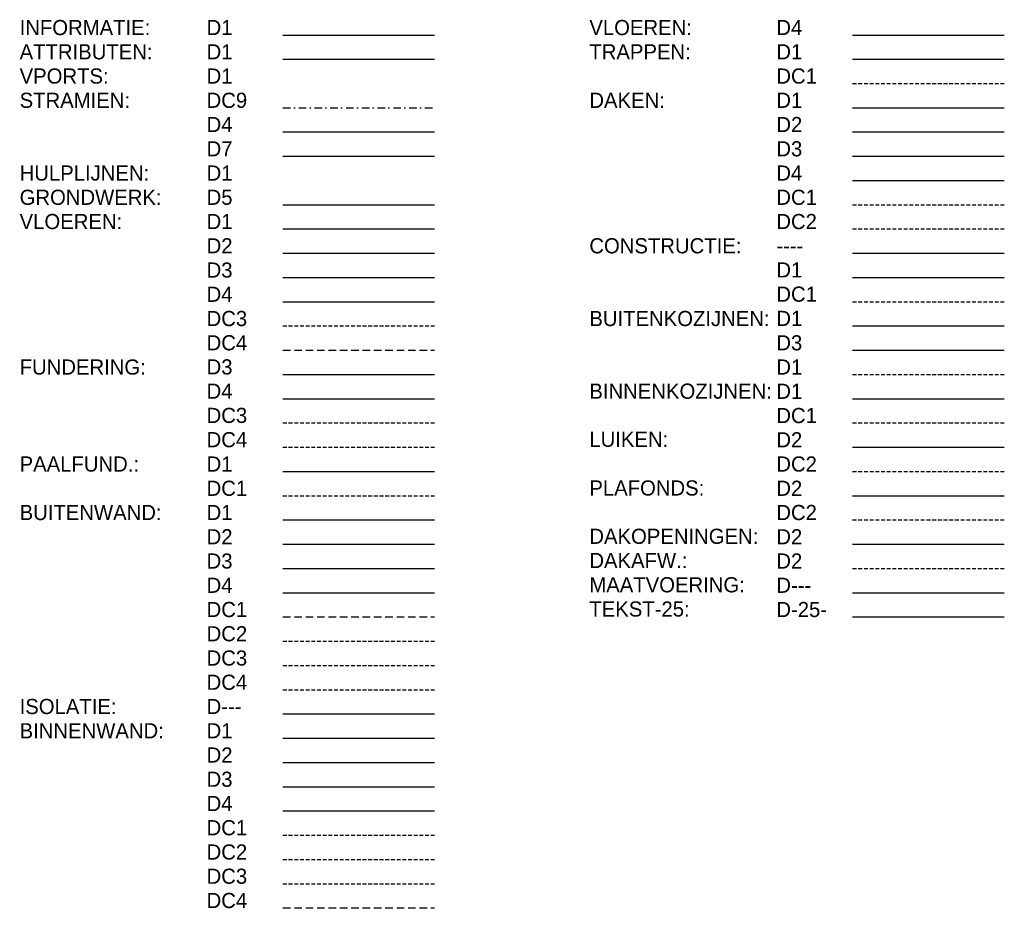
# Model space of a CAD drawing. Extents: x 145187 to 222247, y 87753 to 171871.
# Tile 3 of 36: x 145398 to 145560, y 88370 to 88517. Entities that reach past the tile are written whole.
import ezdxf

# ---------------------------------------------------------------- set-up
doc = ezdxf.new("R2010")
doc.units = 0
doc.header["$LTSCALE"] = 5
doc.header["$MEASUREMENT"] = 0
for name, pattern in [('DASHDOT2', [0.5, 0.25, -0.125, 0, -0.125]), ('HIDDEN', [0.375, 0.25, -0.125]), ('HIDDEN2', [0.1875, 0.125, -0.0625])]:
    doc.linetypes.add(name, pattern=pattern)
doc.layers.get('0').update_dxf_attribs({"linetype": 'CONTINUOUS'})
for name, color, linetype in [('A--I01D1_INFO', 1, 'CONTINUOUS'), ('A--L01D1_ATTRIBUTEN', 1, 'CONTINUOUS'), ('A--L07D4_STRAMIEN', 4, 'CONTINUOUS'), ('A--L07D7_STRAMIEN', 7, 'CONTINUOUS'), ('A--L07DC9_STRAMIEN', 9, 'DASHDOT2'), ('A--L11D5_GRONDWERK', 5, 'CONTINUOUS'), ('A--L13D1_VLOEREN', 1, 'CONTINUOUS'), ('A--L13D2_VLOEREN', 2, 'CONTINUOUS'), ('A--L13D3_VLOEREN', 3, 'CONTINUOUS'), ('A--L13D4_VLOEREN', 4, 'CONTINUOUS'), ('A--L13DC3_VLOEREN', 3, 'HIDDEN2'), ('A--L13DC4_VLOEREN', 4, 'HIDDEN'), ('A--L16D3_FUNDERING', 3, 'CONTINUOUS'), ('A--L16D4_FUNDERING_F123-', 4, 'CONTINUOUS'), ('A--L16DC3_FUNDERING', 3, 'HIDDEN2'), ('A--L16DC4_FUNDERING', 4, 'HIDDEN2'), ('A--L17D1_PAALFUNDERING', 1, 'CONTINUOUS'), ('A--L17DC1_PAALFUNDERING', 1, 'HIDDEN2'), ('A--L21D1_BUITENWAND', 1, 'CONTINUOUS'), ('A--L21D2_BUITENWAND', 2, 'CONTINUOUS'), ('A--L21D2_ISOLATIE', 1, 'CONTINUOUS'), ('A--L21D3_BUITENWAND', 3, 'CONTINUOUS'), ('A--L21D4_BUITENWAND', 4, 'CONTINUOUS'), ('A--L21DC1_BUITENWAND', 1, 'HIDDEN'), ('A--L21DC2_BUITENWAND', 2, 'HIDDEN2'), ('A--L21DC3_BUITENWAND', 3, 'HIDDEN2'), ('A--L21DC4_BUITENWAND', 4, 'HIDDEN2'), ('A--L22D1_BINNENWAND', 1, 'CONTINUOUS'), ('A--L22D2_BINNENWAND', 2, 'CONTINUOUS'), ('A--L22D3_BINNENWAND', 3, 'CONTINUOUS'), ('A--L22D4_BINNENWAND', 4, 'CONTINUOUS'), ('A--L22DC1_BINNENWAND', 1, 'HIDDEN2'), ('A--L22DC2_BINNENWAND', 2, 'HIDDEN2'), ('A--L22DC3_BINNENWAND', 3, 'HIDDEN2'), ('A--L22DC4_BINNENWAND', 4, 'HIDDEN'), ('A--L23D4_VLOEREN', 4, 'CONTINUOUS'), ('A--L24D1_TRAPPEN', 1, 'CONTINUOUS'), ('A--L24DC1_TRAPPEN', 1, 'HIDDEN2'), ('A--L27D1_DAKEN', 1, 'CONTINUOUS'), ('A--L27D2_DAKEN', 2, 'CONTINUOUS'), ('A--L27D3_DAKEN', 3, 'CONTINUOUS'), ('A--L27D4_DAKEN', 4, 'CONTINUOUS'), ('A--L27DC1_DAKEN', 1, 'HIDDEN2'), ('A--L27DC2_DAKEN', 2, 'HIDDEN2'), ('A--L28_KONSTRUKTIES', 4, 'CONTINUOUS'), ('A--L28D1_KONSTRUKTIES', 1, 'CONTINUOUS'), ('A--L28DC1_KONSTRUKTIES', 1, 'HIDDEN2'), ('A--L31D1_BUITENKOZIJN', 1, 'CONTINUOUS'), ('A--L31D3_BUITENKOZIJN', 3, 'CONTINUOUS'), ('A--L31DC1_BUITENKOZIJN', 1, 'HIDDEN2'), ('A--L32D1_BINNENKOZIJN', 1, 'CONTINUOUS'), ('A--L32DC1_BINNENKOZIJN', 1, 'HIDDEN2'), ('A--L33D2_LUIKEN', 2, 'CONTINUOUS'), ('A--L33DC2_LUIKEN', 2, 'HIDDEN2'), ('A--L35D2_PLAFONDS', 2, 'CONTINUOUS'), ('A--L35DC2_PLAFONDS', 2, 'HIDDEN2'), ('A--L37D2_DAKOPENINGEN', 2, 'CONTINUOUS'), ('A--L47D2_DAKAFW', 2, 'HIDDEN2'), ('A--M1D---_MAATVOERING', 1, 'CONTINUOUS'), ('A--T1D-25_TEKST', 2, 'CONTINUOUS')]:
    doc.layers.add(name, color=color, linetype=linetype)
doc.styles.add('B-01', font='b-gbp')

# ---------------------------------------------------------------- blocks, each defined once
blk = doc.blocks.new('LA-DRSN')
at = {"layer": 'A--I01D1_INFO'}
blk.add_line((50.15, 149.09), (75.15, 149.09), dxfattribs=at)
at = {"layer": 'A--L01D1_ATTRIBUTEN'}
blk.add_line((50.15, 145.09), (75.15, 145.09), dxfattribs=at)
at = {"layer": 'A--L07D4_STRAMIEN'}
blk.add_line((50.15, 133.09), (75.15, 133.09), dxfattribs=at)
at = {"layer": 'A--L07D7_STRAMIEN'}
blk.add_line((50.15, 129.09), (75.15, 129.09), dxfattribs=at)
at = {"layer": 'A--L07DC9_STRAMIEN'}
blk.add_line((50.15, 137.09), (75.15, 137.09), dxfattribs=at)
at = {"layer": 'A--L11D5_GRONDWERK'}
blk.add_line((50.15, 121.09), (75.15, 121.09), dxfattribs=at)
at = {"layer": 'A--L13D1_VLOEREN'}
blk.add_line((50.15, 117.09), (75.15, 117.09), dxfattribs=at)
at = {"layer": 'A--L13D2_VLOEREN'}
blk.add_line((50.15, 113.09), (75.15, 113.09), dxfattribs=at)
at = {"layer": 'A--L13D3_VLOEREN'}
blk.add_line((50.15, 109.09), (75.15, 109.09), dxfattribs=at)
at = {"layer": 'A--L13D4_VLOEREN'}
blk.add_line((50.15, 105.09), (75.15, 105.09), dxfattribs=at)
at = {"layer": 'A--L13DC3_VLOEREN'}
blk.add_line((50.15, 101.09), (75.15, 101.09), dxfattribs=at)
at = {"layer": 'A--L13DC4_VLOEREN'}
blk.add_line((50.15, 97.09), (75.15, 97.09), dxfattribs=at)
at = {"layer": 'A--L16D3_FUNDERING'}
blk.add_line((50.15, 93.09), (75.15, 93.09), dxfattribs=at)
at = {"layer": 'A--L16D4_FUNDERING_F123-'}
blk.add_line((50.15, 89.09), (75.15, 89.09), dxfattribs=at)
at = {"layer": 'A--L16DC3_FUNDERING'}
blk.add_line((50.15, 85.09), (75.15, 85.09), dxfattribs=at)
at = {"layer": 'A--L16DC4_FUNDERING'}
blk.add_line((50.15, 81.09), (75.15, 81.09), dxfattribs=at)
at = {"layer": 'A--L17D1_PAALFUNDERING'}
blk.add_line((50.15, 77.09), (75.15, 77.09), dxfattribs=at)
at = {"layer": 'A--L17DC1_PAALFUNDERING'}
blk.add_line((50.15, 73.09), (75.15, 73.09), dxfattribs=at)
at = {"layer": 'A--L21D1_BUITENWAND'}
blk.add_line((50.15, 69.09), (75.15, 69.09), dxfattribs=at)
at = {"layer": 'A--L21D2_BUITENWAND'}
blk.add_line((50.15, 65.09), (75.15, 65.09), dxfattribs=at)
at = {"layer": 'A--L21D2_ISOLATIE'}
blk.add_line((50.15, 37.09), (75.15, 37.09), dxfattribs=at)
at = {"layer": 'A--L21D3_BUITENWAND'}
blk.add_line((50.15, 61.09), (75.15, 61.09), dxfattribs=at)
at = {"layer": 'A--L21D4_BUITENWAND'}
blk.add_line((50.15, 57.09), (75.15, 57.09), dxfattribs=at)
at = {"layer": 'A--L21DC1_BUITENWAND'}
blk.add_line((50.15, 53.09), (75.15, 53.09), dxfattribs=at)
at = {"layer": 'A--L21DC2_BUITENWAND'}
blk.add_line((50.15, 49.09), (75.15, 49.09), dxfattribs=at)
at = {"layer": 'A--L21DC3_BUITENWAND'}
blk.add_line((50.15, 45.09), (75.15, 45.09), dxfattribs=at)
at = {"layer": 'A--L21DC4_BUITENWAND'}
blk.add_line((50.15, 41.09), (75.15, 41.09), dxfattribs=at)
at = {"layer": 'A--L22D1_BINNENWAND'}
blk.add_line((50.15, 33.09), (75.15, 33.09), dxfattribs=at)
at = {"layer": 'A--L22D2_BINNENWAND'}
blk.add_line((50.15, 29.09), (75.15, 29.09), dxfattribs=at)
at = {"layer": 'A--L22D3_BINNENWAND'}
blk.add_line((50.15, 25.09), (75.15, 25.09), dxfattribs=at)
at = {"layer": 'A--L22D4_BINNENWAND'}
blk.add_line((50.15, 21.09), (75.15, 21.09), dxfattribs=at)
at = {"layer": 'A--L22DC1_BINNENWAND'}
blk.add_line((50.15, 17.09), (75.15, 17.09), dxfattribs=at)
at = {"layer": 'A--L22DC2_BINNENWAND'}
blk.add_line((50.15, 13.09), (75.15, 13.09), dxfattribs=at)
at = {"layer": 'A--L22DC3_BINNENWAND'}
blk.add_line((50.15, 9.09), (75.15, 9.09), dxfattribs=at)
at = {"layer": 'A--L22DC4_BINNENWAND'}
blk.add_line((50.15, 5.09), (75.15, 5.09), dxfattribs=at)
at = {"layer": 'A--L23D4_VLOEREN'}
blk.add_line((144.08, 149.09), (169.08, 149.09), dxfattribs=at)
at = {"layer": 'A--L24D1_TRAPPEN'}
blk.add_line((144.08, 145.09), (169.08, 145.09), dxfattribs=at)
at = {"layer": 'A--L24DC1_TRAPPEN'}
blk.add_line((144.08, 141.09), (169.08, 141.09), dxfattribs=at)
at = {"layer": 'A--L27D1_DAKEN'}
blk.add_line((144.08, 137.09), (169.08, 137.09), dxfattribs=at)
at = {"layer": 'A--L27D2_DAKEN'}
blk.add_line((144.08, 133.09), (169.08, 133.09), dxfattribs=at)
at = {"layer": 'A--L27D3_DAKEN'}
blk.add_line((144.08, 129.09), (169.08, 129.09), dxfattribs=at)
at = {"layer": 'A--L27D4_DAKEN'}
blk.add_line((144.08, 125.09), (169.08, 125.09), dxfattribs=at)
at = {"layer": 'A--L27DC1_DAKEN'}
blk.add_line((144.08, 121.09), (169.08, 121.09), dxfattribs=at)
at = {"layer": 'A--L27DC2_DAKEN'}
blk.add_line((144.08, 117.09), (169.08, 117.09), dxfattribs=at)
at = {"layer": 'A--L28_KONSTRUKTIES'}
blk.add_line((144.08, 113.09), (169.08, 113.09), dxfattribs=at)
at = {"layer": 'A--L28D1_KONSTRUKTIES'}
blk.add_line((144.08, 109.09), (169.08, 109.09), dxfattribs=at)
at = {"layer": 'A--L28DC1_KONSTRUKTIES'}
blk.add_line((144.08, 105.09), (169.08, 105.09), dxfattribs=at)
at = {"layer": 'A--L31D1_BUITENKOZIJN'}
blk.add_line((144.08, 101.09), (169.08, 101.09), dxfattribs=at)
at = {"layer": 'A--L31D3_BUITENKOZIJN'}
blk.add_line((144.08, 97.09), (169.08, 97.09), dxfattribs=at)
at = {"layer": 'A--L31DC1_BUITENKOZIJN'}
blk.add_line((144.08, 93.09), (169.08, 93.09), dxfattribs=at)
at = {"layer": 'A--L32D1_BINNENKOZIJN'}
blk.add_line((144.08, 89.09), (169.08, 89.09), dxfattribs=at)
at = {"layer": 'A--L32DC1_BINNENKOZIJN'}
blk.add_line((144.08, 85.09), (169.08, 85.09), dxfattribs=at)
at = {"layer": 'A--L33D2_LUIKEN'}
blk.add_line((144.08, 81.09), (169.08, 81.09), dxfattribs=at)
at = {"layer": 'A--L33DC2_LUIKEN'}
blk.add_line((144.08, 77.09), (169.08, 77.09), dxfattribs=at)
at = {"layer": 'A--L35D2_PLAFONDS'}
blk.add_line((144.08, 73.09), (169.08, 73.09), dxfattribs=at)
at = {"layer": 'A--L35DC2_PLAFONDS'}
blk.add_line((144.08, 69.09), (169.08, 69.09), dxfattribs=at)
at = {"layer": 'A--L37D2_DAKOPENINGEN'}
blk.add_line((144.08, 65.09), (169.08, 65.09), dxfattribs=at)
at = {"layer": 'A--L47D2_DAKAFW'}
blk.add_line((144.08, 61.09), (169.08, 61.09), dxfattribs=at)
at = {"layer": 'A--M1D---_MAATVOERING'}
blk.add_line((144.08, 57.09), (169.08, 57.09), dxfattribs=at)
at = {"layer": 'A--T1D-25_TEKST'}
blk.add_line((144.08, 53.09), (169.08, 53.09), dxfattribs=at)
at = {"layer": 'A--T1D-25_TEKST', "style": 'B-01'}
for s, p in [('INFORMATIE:', (6.73, 149.07)), ('D1', (37.56, 149.07)), ('VLOEREN:', (100.67, 149.07)), ('D4', (131.5, 149.07)), ('ATTRIBUTEN:', (6.73, 145.07)), ('D1', (37.56, 145.07)), ('TRAPPEN:', (100.67, 145.07)), ('D1', (131.5, 145.07)), ('VPORTS:', (6.73, 141.07)), ('D1', (37.56, 141.07)), ('DC1', (131.5, 141.07)), ('STRAMIEN:', (6.73, 137.07)), ('DC9', (37.56, 137.07)), ('DAKEN:', (100.67, 137.07)), ('D1', (131.5, 137.07)), ('D4', (37.56, 133.07)), ('D2', (131.5, 133.07)), ('D7', (37.56, 129.07)), ('D3', (131.5, 129.07)), ('HULPLIJNEN:', (6.73, 125.07)), ('D1', (37.56, 125.07)), ('D4', (131.5, 125.07)), ('GRONDWERK:', (6.73, 121.07)), ('D5', (37.56, 121.07)), ('DC1', (131.5, 121.07)), ('VLOEREN:', (6.73, 117.07)), ('D1', (37.56, 117.07)), ('DC2', (131.5, 117.07)), ('D2', (37.56, 113.07)), ('CONSTRUCTIE:', (100.67, 113.07)), ('----', (131.5, 113.09)), ('D3', (37.56, 109.07)), ('D1', (131.5, 109.09)), ('D4', (37.56, 105.07)), ('DC1', (131.5, 105.09)), ('DC3', (37.56, 101.07)), ('BUITENKOZIJNEN:', (100.67, 101.07)), ('D1', (131.5, 101.09)), ('DC4', (37.56, 97.07)), ('D3', (131.5, 97.07)), ('FUNDERING:', (6.73, 93.07)), ('D3', (37.56, 93.09)), ('D1', (131.5, 93.07)), ('D4', (37.56, 89.09)), ('BINNENKOZIJNEN:', (100.67, 89.09)), ('D1', (131.5, 89.07)), ('DC3', (37.56, 85.09)), ('DC1', (131.5, 85.07)), ('DC4', (37.56, 81.09)), ('LUIKEN:', (100.67, 81.15)), ('D2', (131.5, 81.07)), ('PAALFUND.:', (6.73, 77.07)), ('D1', (37.56, 77.07)), ('DC2', (131.5, 77.07)), ('DC1', (37.56, 73.07)), ('PLAFONDS:', (100.67, 73.12)), ('D2', (131.5, 73.07)), ('BUITENWAND:', (6.73, 69.07)), ('D1', (37.56, 69.07)), ('DC2', (131.5, 69.07)), ('D2', (37.56, 65.07)), ('DAKOPENINGEN:', (100.67, 65.15)), ('D2', (131.5, 65.07)), ('D3', (37.56, 61.07)), ('DAKAFW.:', (100.67, 61.15)), ('D2', (131.5, 61.07)), ('D4', (37.56, 57.07)), ('MAATVOERING:', (100.67, 57.15)), ('D---', (131.5, 57.07)), ('DC1', (37.56, 53.07)), ('TEKST-25:', (100.67, 53.15)), ('D-25-', (131.5, 53.07)), ('DC2', (37.56, 49.07)), ('DC3', (37.56, 45.07)), ('DC4', (37.56, 41.07)), ('ISOLATIE:', (6.73, 37.07)), ('D---', (37.56, 37.07)), ('BINNENWAND:', (6.73, 33.07)), ('D1', (37.56, 33.07)), ('D2', (37.56, 29.07)), ('D3', (37.56, 25.07)), ('D4', (37.56, 21.07)), ('DC1', (37.56, 17.07)), ('DC2', (37.56, 13.07)), ('DC3', (37.56, 9.07)), ('DC4', (37.56, 5.07))]:
    blk.add_text(s, height=2.5, dxfattribs=at).set_placement(p)

msp = doc.modelspace()

# ---------------------------------------------------------------- block references
msp.add_blockref('LA-DRSN', (145391.38, 88365.16))

doc.saveas('drawing.dxf')
